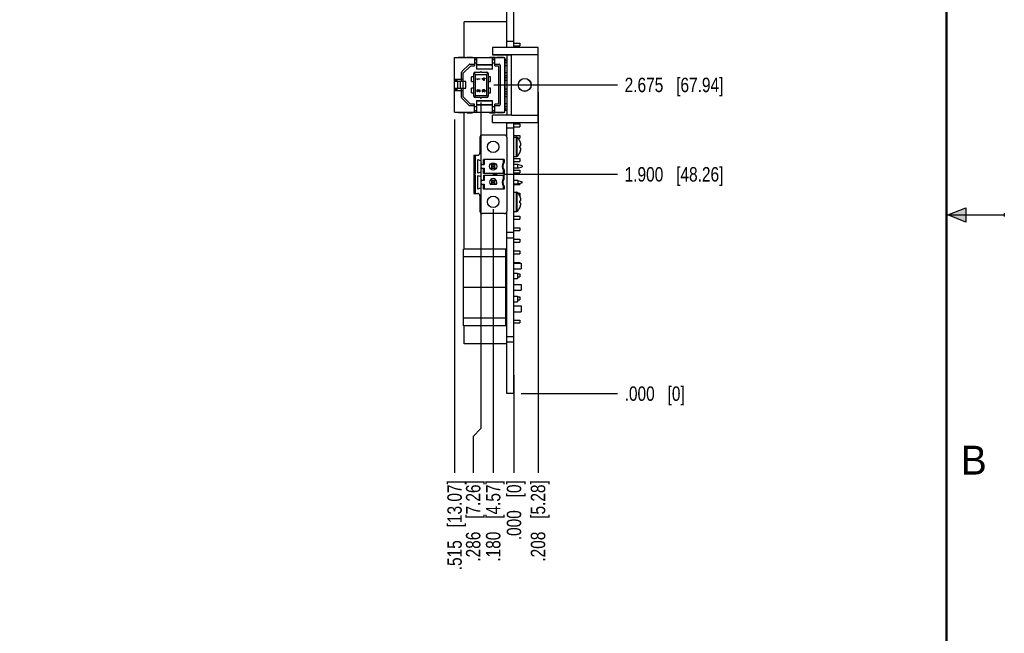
# Model space of a CAD drawing. Header units: inches. Extents: x 0 to 22, y 0 to 17.
# Tile 12 of 13: x 13.5 to 22, y 4.9 to 10.2. Entities that reach past the tile are written whole.
import ezdxf

# ---------------------------------------------------------------- set-up
doc = ezdxf.new("R2010")
doc.units = ezdxf.units.IN
doc.header["$LTSCALE"] = 1.21
doc.header["$MEASUREMENT"] = 0
doc.layers.get('0').update_dxf_attribs({"linetype": 'CONTINUOUS'})
doc.layers.add('02___PRT_ALL_AXES', color=7, linetype='CONTINUOUS')
doc.layers.add('DIMENSIONS', color=7, linetype='CONTINUOUS')
doc.styles.get("Standard").update_dxf_attribs({"font": 'txt', "width": 0.8})
doc.styles.add('TEXTSTYLE_2', font='txt')
doc.dimstyles.new('DIMSTYLE_2', dxfattribs={"dimtxt": 0.125, "dimasz": 0.18, "dimexe": 0.125, "dimexo": 0.0625, "dimgap": 0.03125, "dimtad": 0, "dimtih": 1, "dimtoh": 1, "dimdec": 3, "dimzin": 4, "dimdsep": 46, "dimtxsty": 'STANDARD', "dimblk": '_FILLED', "dimblk1": '_FILLED', "dimblk2": '_FILLED', "dimcen": 0.09, "dimadec": 0, "dimazin": 0, "dimtp": 0.001, "dimtm": 0.001, "dimtfac": 1, "dimtdec": 3, "dimtofl": 0, "dimtmove": 0, "dimatfit": 3, "dimldrblk": '_FILLED', "dimfxl": 1, "dimtolj": 1, "dimtzin": 4, "dimarcsym": 0})

# ---------------------------------------------------------------- blocks, each defined once
blk = doc.blocks.new('*D3')
at = {"layer": 'DIMENSIONS', "color": 2, "linetype": 'CONTINUOUS'}
blk.add_line((17.579, 9.6264), (18.6504, 9.6264), dxfattribs=at)
at = {"layer": 'DIMENSIONS', "color": 2, "linetype": 'CONTINUOUS', "insert": (18.7129, 9.6889), "char_height": 0.125, "width": 1.325, "attachment_point": 1, "line_spacing_factor": 0.9}
blk.add_mtext('2.675{\\Ftxt.shx;\\W1.000000;\\H0.125000; }[67.94]', dxfattribs=at)
blk = doc.blocks.new('_FILLED')
at = {"color": 0, "linetype": 'BYBLOCK'}
blk.add_solid([(0, 0), (-1, 0.174), (-1, -0.174)], dxfattribs=at)
blk = doc.blocks.new('*D4')
at = {"layer": 'DIMENSIONS', "color": 2, "linetype": 'CONTINUOUS'}
blk.add_line((17.8174, 6.9516), (18.6504, 6.9516), dxfattribs=at)
at = {"layer": 'DIMENSIONS', "color": 2, "linetype": 'CONTINUOUS', "insert": (18.7129, 7.0141), "char_height": 0.125, "width": 0.825, "attachment_point": 1, "line_spacing_factor": 0.9}
blk.add_mtext('.000{\\Ftxt.shx;\\W1.000000;\\H0.125000; }[0]', dxfattribs=at)
blk = doc.blocks.new('*D5')
at = {"layer": 'DIMENSIONS', "color": 2, "linetype": 'CONTINUOUS'}
blk.add_line((17.6649, 8.8516), (18.6504, 8.8516), dxfattribs=at)
at = {"layer": 'DIMENSIONS', "color": 2, "linetype": 'CONTINUOUS', "insert": (18.7129, 8.9141), "char_height": 0.125, "width": 1.325, "attachment_point": 1, "line_spacing_factor": 0.9}
blk.add_mtext('1.900{\\Ftxt.shx;\\W1.000000;\\H0.125000; }[48.26]', dxfattribs=at)
blk = doc.blocks.new('*D6')
at = {"layer": 'DIMENSIONS', "color": 2, "linetype": 'CONTINUOUS'}
blk.add_line((17.9629, 9.5641), (17.9629, 6.2641), dxfattribs=at)
at = {"layer": 'DIMENSIONS', "color": 2, "linetype": 'CONTINUOUS', "insert": (17.9004, 6.2016), "char_height": 0.125, "width": 1.125, "attachment_point": 3, "rotation": 90, "line_spacing_factor": 0.9}
blk.add_mtext('.208{\\Ftxt.shx;\\W1.000000;\\H0.125000; }[5.28]', dxfattribs=at)
blk = doc.blocks.new('*D7')
at = {"layer": 'DIMENSIONS', "color": 2, "linetype": 'CONTINUOUS'}
blk.add_line((17.7549, 7.1114), (17.7549, 6.2641), dxfattribs=at)
at = {"layer": 'DIMENSIONS', "color": 2, "linetype": 'CONTINUOUS', "insert": (17.6924, 6.2016), "char_height": 0.125, "width": 0.825, "attachment_point": 3, "rotation": 90, "line_spacing_factor": 0.9}
blk.add_mtext('.000{\\Ftxt.shx;\\W1.000000;\\H0.125000; }[0]', dxfattribs=at)
blk = doc.blocks.new('*D8')
at = {"layer": 'DIMENSIONS', "color": 2, "linetype": 'CONTINUOUS'}
for p, q in [((17.4689, 9.4733), (17.4689, 6.6485)), ((17.4689, 6.6485), (17.4015, 6.5787)), ((17.4015, 6.5787), (17.4015, 6.2641))]:
    blk.add_line(p, q, dxfattribs=at)
at = {"layer": 'DIMENSIONS', "color": 2, "linetype": 'CONTINUOUS', "insert": (17.339, 6.2016), "char_height": 0.125, "width": 1.125, "attachment_point": 3, "rotation": 90, "line_spacing_factor": 0.9}
blk.add_mtext('.286{\\Ftxt.shx;\\W1.000000;\\H0.125000; }[7.26]', dxfattribs=at)
blk = doc.blocks.new('*D9')
at = {"layer": 'DIMENSIONS', "color": 2, "linetype": 'CONTINUOUS'}
blk.add_line((17.5748, 8.5509), (17.5748, 6.2641), dxfattribs=at)
at = {"layer": 'DIMENSIONS', "color": 2, "linetype": 'CONTINUOUS', "insert": (17.5123, 6.2016), "char_height": 0.125, "width": 1.125, "attachment_point": 3, "rotation": 90, "line_spacing_factor": 0.9}
blk.add_mtext('.180{\\Ftxt.shx;\\W1.000000;\\H0.125000; }[4.57]', dxfattribs=at)
blk = doc.blocks.new('*D10')
at = {"layer": 'DIMENSIONS', "color": 2, "linetype": 'CONTINUOUS'}
blk.add_line((17.2402, 9.3269), (17.2402, 6.2641), dxfattribs=at)
at = {"layer": 'DIMENSIONS', "color": 2, "linetype": 'CONTINUOUS', "insert": (17.1777, 6.2016), "char_height": 0.125, "width": 1.225, "attachment_point": 3, "rotation": 90, "line_spacing_factor": 0.9}
blk.add_mtext('.515{\\Ftxt.shx;\\W1.000000;\\H0.125000; }[13.07]', dxfattribs=at)
blk = doc.blocks.new('*D22')
at = {"layer": 'DIMENSIONS', "color": 2, "linetype": 'CONTINUOUS'}
blk.add_line((11.6307, 10.3216), (12.2007, 10.3216), dxfattribs=at)
at = {"layer": 'DIMENSIONS', "color": 2, "linetype": 'CONTINUOUS', "insert": (12.2632, 10.3841), "char_height": 0.125, "width": 1.525, "attachment_point": 1, "line_spacing_factor": 0.9}
blk.add_mtext('3X 3.370{\\Ftxt.shx;\\W1.000000;\\H0.125000; }[85.6]', dxfattribs=at)

msp = doc.modelspace()

# ---------------------------------------------------------------- hatches: boundary and pattern name
at = {"linetype": 'CONTINUOUS'}
msp.add_hatch(color=2, dxfattribs=at).paths.add_polyline_path([(21.6663, 8.5625), (21.6663, 8.4375), (21.51, 8.5)])

# ---------------------------------------------------------------- linework, layer by layer
at = {"color": 7, "linetype": 'CONTINUOUS'}
for p, q in [((17.3229, 9.8677), (17.3229, 10.1716)), ((17.6929, 10.1716), (17.3229, 10.1716)), ((17.7549, 9.9891), (17.8049, 9.9891)), ((17.8049, 9.9891), (17.8049, 9.9641)), ((17.5679, 9.8891), (17.5679, 9.8883)), ((17.7549, 9.9641), (17.8049, 9.9641)), ((17.2402, 9.3894), (17.2402, 9.8633)), ((17.2402, 9.8633), (17.6756, 9.8633)), ((17.2736, 9.8633), (17.2736, 9.8677)), ((17.2736, 9.8677), (17.3323, 9.8677)), ((17.3669, 9.8036), (17.3047, 9.7414)), ((17.3323, 9.8677), (17.3323, 9.8633)), ((17.3459, 9.8677), (17.3459, 9.8633)), ((17.3459, 9.8677), (17.3951, 9.8677)), ((17.3738, 9.8065), (17.4118, 9.8065)), ((17.3951, 9.8633), (17.3951, 9.8677)), ((17.4118, 9.8633), (17.4118, 9.7927)), ((17.4118, 9.8508), (17.4315, 9.8508)), ((17.4118, 9.8468), (17.4315, 9.8468)), ((17.4118, 9.8171), (17.4315, 9.8171)), ((17.4315, 9.8633), (17.4315, 9.7638)), ((17.5427, 9.8677), (17.5919, 9.8677)), ((17.5427, 9.8677), (17.5427, 9.8633)), ((17.5679, 9.8883), (17.7329, 9.8883)), ((17.5693, 9.7638), (17.5693, 9.8633)), ((17.5693, 9.8508), (17.589, 9.8508)), ((17.5693, 9.8468), (17.589, 9.8468)), ((17.5693, 9.8171), (17.589, 9.8171)), ((17.589, 9.7927), (17.589, 9.8633)), ((17.589, 9.8065), (17.6262, 9.8065)), ((17.5919, 9.8633), (17.5919, 9.8677)), ((17.6055, 9.8677), (17.6642, 9.8677)), ((17.6055, 9.8633), (17.6055, 9.8677)), ((17.6642, 9.8677), (17.6642, 9.8633)), ((17.6756, 9.3894), (17.6756, 9.8633)), ((17.678, 9.4157), (17.678, 9.837)), ((17.6929, 9.8173), (17.678, 9.8173)), ((17.3018, 9.6756), (17.3018, 9.7344)), ((17.3799, 9.7927), (17.3157, 9.7285)), ((17.3157, 9.5242), (17.3157, 9.7285)), ((17.3799, 9.7927), (17.4118, 9.7927)), ((17.4063, 9.528), (17.4063, 9.7248)), ((17.4077, 9.7304), (17.4213, 9.7169)), ((17.4181, 9.7366), (17.4644, 9.7366)), ((17.5693, 9.7989), (17.4315, 9.7989)), ((17.5693, 9.7967), (17.4315, 9.7967)), ((17.4315, 9.7658), (17.5693, 9.7658)), ((17.5693, 9.7638), (17.4315, 9.7638)), ((17.4734, 9.7366), (17.5197, 9.7366)), ((17.5301, 9.7304), (17.5165, 9.7169)), ((17.5315, 9.7248), (17.5315, 9.528)), ((17.589, 9.7927), (17.622, 9.7927)), ((17.622, 9.7927), (17.622, 9.46)), ((17.636, 9.7967), (17.636, 9.4561)), ((17.6929, 9.7917), (17.678, 9.7917)), ((17.6929, 9.7307), (17.678, 9.7307)), ((17.2402, 9.6756), (17.3157, 9.6756)), ((17.3374, 9.6559), (17.2402, 9.6559)), ((17.2527, 9.6559), (17.2527, 9.6756)), ((17.2598, 9.6756), (17.2598, 9.6559)), ((17.2653, 9.6559), (17.2653, 9.5968)), ((17.2907, 9.5968), (17.2907, 9.6559)), ((17.2981, 9.6756), (17.2981, 9.6559)), ((17.3008, 9.6559), (17.3008, 9.6756)), ((17.3365, 9.6559), (17.3365, 9.5968)), ((17.3374, 9.5968), (17.3374, 9.6559)), ((17.4063, 9.6953), (17.3857, 9.6953)), ((17.3857, 9.6559), (17.3857, 9.6953)), ((17.3857, 9.6559), (17.4063, 9.6559)), ((17.4213, 9.7169), (17.5165, 9.7169)), ((17.4213, 9.5358), (17.4213, 9.7169)), ((17.4339, 9.6792), (17.4591, 9.6792)), ((17.4339, 9.6761), (17.4339, 9.6792)), ((17.4339, 9.6761), (17.4376, 9.6729)), ((17.4419, 9.6729), (17.4376, 9.6729)), ((17.4591, 9.6761), (17.4381, 9.6761)), ((17.4419, 9.6729), (17.4381, 9.6761)), ((17.4591, 9.6792), (17.4591, 9.6761)), ((17.4797, 9.6816), (17.4942, 9.6816)), ((17.4797, 9.6784), (17.4797, 9.6816)), ((17.4797, 9.6784), (17.4942, 9.6658)), ((17.4942, 9.6784), (17.484, 9.6784)), ((17.4942, 9.6695), (17.484, 9.6784)), ((17.4942, 9.6868), (17.4974, 9.6868)), ((17.4942, 9.6816), (17.4942, 9.6868)), ((17.4942, 9.6695), (17.4942, 9.6784)), ((17.4974, 9.6658), (17.4942, 9.6658)), ((17.4974, 9.6868), (17.4974, 9.6816)), ((17.4974, 9.6816), (17.5049, 9.6816)), ((17.5049, 9.6784), (17.4974, 9.6784)), ((17.4974, 9.6784), (17.4974, 9.6658)), ((17.5049, 9.6816), (17.5049, 9.6784)), ((17.5165, 9.7169), (17.5165, 9.5358)), ((17.5521, 9.6953), (17.5315, 9.6953)), ((17.5315, 9.6559), (17.5521, 9.6559)), ((17.5521, 9.6559), (17.5521, 9.6953)), ((17.6929, 9.7051), (17.678, 9.7051)), ((17.6929, 9.6874), (17.678, 9.6874)), ((17.6929, 9.6638), (17.678, 9.6638)), ((17.8114, 9.6638), (17.807, 9.6638)), ((17.8114, 9.6681), (17.8114, 9.6638)), ((17.2402, 9.5968), (17.3374, 9.5968)), ((17.2402, 9.5772), (17.3157, 9.5772)), ((17.2527, 9.5772), (17.2527, 9.5968)), ((17.2598, 9.5968), (17.2598, 9.5772)), ((17.2981, 9.5968), (17.2981, 9.5772)), ((17.3008, 9.5772), (17.3008, 9.5968)), ((17.3018, 9.5183), (17.3018, 9.5772)), ((17.4063, 9.5968), (17.3857, 9.5968)), ((17.3857, 9.5575), (17.3857, 9.5968)), ((17.3857, 9.5575), (17.4063, 9.5575)), ((17.4344, 9.5797), (17.4339, 9.5765)), ((17.4339, 9.5744), (17.4339, 9.5765)), ((17.4339, 9.5744), (17.4344, 9.5708)), ((17.4355, 9.5818), (17.4344, 9.5797)), ((17.4344, 9.5708), (17.4355, 9.5687)), ((17.4376, 9.5839), (17.4355, 9.5818)), ((17.4355, 9.5687), (17.4376, 9.5666)), ((17.4365, 9.576), (17.4371, 9.5786)), ((17.4365, 9.576), (17.4365, 9.5739)), ((17.4371, 9.5713), (17.4365, 9.5739)), ((17.4371, 9.5786), (17.4381, 9.5802)), ((17.4381, 9.5697), (17.4371, 9.5713)), ((17.4398, 9.5844), (17.4376, 9.5839)), ((17.4376, 9.5666), (17.4398, 9.566)), ((17.4381, 9.5802), (17.4398, 9.5813)), ((17.4398, 9.5687), (17.4381, 9.5697)), ((17.4398, 9.5844), (17.4408, 9.5844)), ((17.4408, 9.5813), (17.4398, 9.5813)), ((17.4398, 9.5687), (17.4398, 9.566)), ((17.443, 9.5839), (17.4408, 9.5844)), ((17.4408, 9.5813), (17.443, 9.5802)), ((17.4446, 9.5828), (17.443, 9.5839)), ((17.443, 9.5802), (17.4564, 9.5655)), ((17.4564, 9.5697), (17.4446, 9.5828)), ((17.4564, 9.5844), (17.4591, 9.5844)), ((17.4564, 9.5697), (17.4564, 9.5844)), ((17.4591, 9.5655), (17.4564, 9.5655)), ((17.4591, 9.5844), (17.4591, 9.5655)), ((17.4803, 9.5792), (17.4797, 9.5755)), ((17.4797, 9.5744), (17.4797, 9.5755)), ((17.4797, 9.5744), (17.4803, 9.5708)), ((17.4813, 9.5813), (17.4803, 9.5792)), ((17.4803, 9.5708), (17.4813, 9.5687)), ((17.4835, 9.5834), (17.4813, 9.5813)), ((17.4813, 9.5687), (17.4835, 9.5666)), ((17.4824, 9.576), (17.4829, 9.5786)), ((17.4824, 9.576), (17.4824, 9.5739)), ((17.4829, 9.5713), (17.4824, 9.5739)), ((17.4829, 9.5786), (17.484, 9.5802)), ((17.484, 9.5697), (17.4829, 9.5713)), ((17.4856, 9.5839), (17.4835, 9.5834)), ((17.4835, 9.5666), (17.4856, 9.566)), ((17.484, 9.5802), (17.4856, 9.5813)), ((17.4856, 9.5687), (17.484, 9.5697)), ((17.4856, 9.5839), (17.4867, 9.5839)), ((17.4867, 9.5813), (17.4856, 9.5813)), ((17.4856, 9.5687), (17.4856, 9.566)), ((17.4888, 9.5834), (17.4867, 9.5839)), ((17.4867, 9.5813), (17.4888, 9.5802)), ((17.4904, 9.5823), (17.4888, 9.5834)), ((17.4888, 9.5802), (17.4899, 9.5792)), ((17.4899, 9.5792), (17.491, 9.576)), ((17.4921, 9.5802), (17.4904, 9.5823)), ((17.491, 9.5739), (17.491, 9.576)), ((17.4931, 9.5739), (17.491, 9.5739)), ((17.4931, 9.5828), (17.4921, 9.5802)), ((17.4947, 9.5839), (17.4931, 9.5828)), ((17.4931, 9.576), (17.4937, 9.5792)), ((17.4931, 9.576), (17.4931, 9.5739)), ((17.4937, 9.5792), (17.4947, 9.5807)), ((17.4969, 9.5844), (17.4947, 9.5839)), ((17.4947, 9.5807), (17.4969, 9.5818)), ((17.4969, 9.5844), (17.499, 9.5844)), ((17.499, 9.5818), (17.4969, 9.5818)), ((17.5006, 9.5839), (17.499, 9.5844)), ((17.499, 9.5818), (17.5001, 9.5813)), ((17.5001, 9.5687), (17.499, 9.5681)), ((17.499, 9.5655), (17.499, 9.5681)), ((17.499, 9.5655), (17.5006, 9.566)), ((17.5001, 9.5813), (17.5012, 9.5802)), ((17.5012, 9.5697), (17.5001, 9.5687)), ((17.5022, 9.5828), (17.5006, 9.5839)), ((17.5006, 9.566), (17.5022, 9.5671)), ((17.5012, 9.5802), (17.5017, 9.5792)), ((17.5017, 9.5708), (17.5012, 9.5697)), ((17.5017, 9.5792), (17.5022, 9.5765)), ((17.5022, 9.5734), (17.5017, 9.5708)), ((17.5033, 9.5813), (17.5022, 9.5828)), ((17.5022, 9.5734), (17.5022, 9.5765)), ((17.5022, 9.5671), (17.5033, 9.5687)), ((17.5044, 9.5792), (17.5033, 9.5813)), ((17.5033, 9.5687), (17.5044, 9.5708)), ((17.5049, 9.5771), (17.5044, 9.5792)), ((17.5044, 9.5708), (17.5049, 9.5729)), ((17.5049, 9.5771), (17.5049, 9.5729)), ((17.5521, 9.5968), (17.5315, 9.5968)), ((17.5315, 9.5575), (17.5521, 9.5575)), ((17.5521, 9.5575), (17.5521, 9.5968)), ((17.6929, 9.589), (17.678, 9.589)), ((17.6929, 9.5654), (17.678, 9.5654)), ((17.6929, 9.5476), (17.678, 9.5476)), ((17.7919, 9.6266), (17.7924, 9.6266)), ((17.8114, 9.589), (17.8073, 9.589)), ((17.8114, 9.589), (17.8114, 9.5851)), ((17.9039, 9.6266), (17.9034, 9.6266)), ((17.3047, 9.5113), (17.3669, 9.4491)), ((17.3157, 9.5242), (17.3787, 9.46)), ((17.4077, 9.5223), (17.4213, 9.5358)), ((17.4644, 9.5161), (17.4181, 9.5161)), ((17.4213, 9.5358), (17.5165, 9.5358)), ((17.5693, 9.489), (17.4315, 9.489)), ((17.4315, 9.489), (17.4315, 9.3894)), ((17.5693, 9.4869), (17.4315, 9.4869)), ((17.5197, 9.5161), (17.4734, 9.5161)), ((17.5301, 9.5223), (17.5165, 9.5358)), ((17.5693, 9.3894), (17.5693, 9.489)), ((17.6929, 9.522), (17.678, 9.522)), ((17.2402, 9.3894), (17.6756, 9.3894)), ((17.2736, 9.385), (17.2736, 9.3894)), ((17.3323, 9.385), (17.2736, 9.385)), ((17.3229, 8.2036), (17.3229, 9.385)), ((17.3323, 9.3894), (17.3323, 9.385)), ((17.3459, 9.3894), (17.3459, 9.385)), ((17.3459, 9.385), (17.3951, 9.385)), ((17.4118, 9.4463), (17.3738, 9.4463)), ((17.4118, 9.46), (17.3787, 9.46)), ((17.3951, 9.385), (17.3951, 9.3894)), ((17.4118, 9.3894), (17.4118, 9.46)), ((17.4315, 9.4356), (17.4118, 9.4356)), ((17.4118, 9.4059), (17.4315, 9.4059)), ((17.4315, 9.402), (17.4118, 9.402)), ((17.4315, 9.4561), (17.5693, 9.4561)), ((17.4315, 9.4539), (17.5693, 9.4539)), ((17.5427, 9.3894), (17.5427, 9.385)), ((17.5427, 9.385), (17.5919, 9.385)), ((17.589, 9.4356), (17.5693, 9.4356)), ((17.5693, 9.4059), (17.589, 9.4059)), ((17.589, 9.402), (17.5693, 9.402)), ((17.622, 9.46), (17.589, 9.46)), ((17.589, 9.3894), (17.589, 9.46)), ((17.6262, 9.4463), (17.589, 9.4463)), ((17.5919, 9.385), (17.5919, 9.3894)), ((17.6055, 9.385), (17.6055, 9.3894)), ((17.6642, 9.385), (17.6055, 9.385)), ((17.6642, 9.3894), (17.6642, 9.385)), ((17.6929, 9.461), (17.678, 9.461)), ((17.6929, 9.4354), (17.678, 9.4354)), ((17.7329, 9.3648), (17.5679, 9.3648)), ((17.5679, 9.3641), (17.5679, 9.3648)), ((17.7549, 9.2891), (17.8049, 9.2891)), ((17.7549, 9.2641), (17.8049, 9.2641)), ((17.8049, 9.2891), (17.8049, 9.2641)), ((17.4606, 9.1725), (17.4606, 9.0366)), ((17.6732, 9.1921), (17.4803, 9.1921)), ((17.6929, 9.1725), (17.6929, 8.5307)), ((17.7549, 9.1891), (17.8049, 9.1891)), ((17.7549, 9.1733), (17.7766, 9.1733)), ((17.7766, 9.0063), (17.7766, 9.1733)), ((17.7837, 9.0092), (17.7837, 9.1703)), ((17.7891, 9.1641), (17.8049, 9.1641)), ((17.8041, 9.1416), (17.8044, 9.1418)), ((17.8049, 9.1891), (17.8049, 9.1641)), ((17.8041, 9.0982), (17.8044, 9.0983)), ((17.8044, 9.0813), (17.8041, 9.0813)), ((17.8041, 9.0379), (17.8043, 9.0382)), ((17.8044, 9.0378), (17.8041, 9.0379)), ((17.8043, 9.0382), (17.8044, 9.0385)), ((17.8044, 9.0983), (17.8111, 9.0983)), ((17.8044, 9.0891), (17.8049, 9.0891)), ((17.8111, 9.0813), (17.8044, 9.0813)), ((17.8049, 9.0891), (17.8049, 9.0813)), ((17.4075, 9.0169), (17.4409, 9.0169)), ((17.4075, 9.0169), (17.4075, 8.6862)), ((17.4173, 8.6862), (17.4173, 9.0169)), ((17.4213, 8.8595), (17.4213, 9.0169)), ((17.4429, 8.9791), (17.4697, 8.9699)), ((17.4429, 8.8618), (17.4429, 8.9791)), ((17.4697, 8.8711), (17.4697, 8.9699)), ((17.6706, 8.9815), (17.4908, 8.9815)), ((17.4908, 8.9362), (17.4908, 8.9815)), ((17.4961, 8.9815), (17.4961, 8.9362)), ((17.6654, 8.9559), (17.6654, 8.9815)), ((17.6706, 8.9815), (17.6706, 8.9541)), ((17.7549, 9.0063), (17.7766, 9.0063)), ((17.7549, 8.9891), (17.8049, 8.9891)), ((17.7549, 8.9641), (17.8049, 8.9641)), ((17.8049, 8.9891), (17.8049, 8.9641)), ((17.4697, 8.8711), (17.4429, 8.8618)), ((17.4776, 8.9362), (17.4961, 8.9362)), ((17.4776, 8.9047), (17.4961, 8.9047)), ((17.4908, 8.8595), (17.4908, 8.9047)), ((17.4961, 8.9047), (17.4961, 8.8595)), ((17.5905, 8.9362), (17.5591, 8.9362)), ((17.5696, 8.9257), (17.5591, 8.9362)), ((17.5591, 8.9362), (17.5591, 8.9047)), ((17.5591, 8.9047), (17.5696, 8.9153)), ((17.5591, 8.9047), (17.5905, 8.9047)), ((17.5696, 8.9257), (17.58, 8.9257)), ((17.5696, 8.9153), (17.5696, 8.9257)), ((17.58, 8.9153), (17.5696, 8.9153)), ((17.5905, 8.9362), (17.58, 8.9257)), ((17.58, 8.9257), (17.58, 8.9153)), ((17.58, 8.9153), (17.5905, 8.9047)), ((17.5905, 8.9047), (17.5905, 8.9362)), ((17.6654, 8.8595), (17.6654, 8.8851)), ((17.6706, 8.8869), (17.6706, 8.8595)), ((17.7874, 8.9362), (17.7549, 8.9362)), ((17.7874, 8.9047), (17.7549, 8.9047)), ((17.7549, 8.8891), (17.8049, 8.8891)), ((17.8268, 8.9257), (17.7874, 8.9362)), ((17.7874, 8.9047), (17.7874, 8.9362)), ((17.7874, 8.9047), (17.8268, 8.9153)), ((17.8049, 8.8891), (17.8049, 8.8641)), ((17.8268, 8.9257), (17.8268, 8.9153)), ((17.4213, 8.8595), (17.4173, 8.8595)), ((17.4213, 8.8437), (17.4173, 8.8437)), ((17.4213, 8.6862), (17.4213, 8.8437)), ((17.4429, 8.8414), (17.4697, 8.8321)), ((17.4429, 8.724), (17.4429, 8.8414)), ((17.4697, 8.7333), (17.4697, 8.8321)), ((17.4961, 8.7984), (17.4776, 8.7984)), ((17.6706, 8.8595), (17.4908, 8.8595)), ((17.4908, 8.8437), (17.6706, 8.8437)), ((17.4908, 8.8437), (17.4908, 8.7984)), ((17.4961, 8.8437), (17.4961, 8.7984)), ((17.5905, 8.7984), (17.5591, 8.7984)), ((17.5696, 8.7879), (17.5591, 8.7984)), ((17.5591, 8.7984), (17.5591, 8.7669)), ((17.5696, 8.7879), (17.58, 8.7879)), ((17.5696, 8.7775), (17.5696, 8.7879)), ((17.5748, 8.8516), (17.6024, 8.859)), ((17.6024, 8.8442), (17.5748, 8.8516)), ((17.5905, 8.7984), (17.58, 8.7879)), ((17.58, 8.7879), (17.58, 8.7775)), ((17.5905, 8.7669), (17.5905, 8.7984)), ((17.6024, 8.859), (17.6024, 8.8442)), ((17.6654, 8.8181), (17.6654, 8.8437)), ((17.6706, 8.8163), (17.6706, 8.8437)), ((17.7549, 8.8641), (17.8049, 8.8641)), ((17.7874, 8.7984), (17.7549, 8.7984)), ((17.7874, 8.7984), (17.8268, 8.7879)), ((17.7874, 8.7984), (17.7874, 8.7669)), ((17.8268, 8.7775), (17.8268, 8.7879)), ((17.4697, 8.7333), (17.4429, 8.724)), ((17.4776, 8.7669), (17.4961, 8.7669)), ((17.4908, 8.7217), (17.4908, 8.7669)), ((17.6706, 8.7217), (17.4908, 8.7217)), ((17.4961, 8.7669), (17.4961, 8.7217)), ((17.5994, 8.763), (17.5502, 8.763)), ((17.5591, 8.7669), (17.5696, 8.7775)), ((17.5591, 8.7669), (17.5905, 8.7669)), ((17.58, 8.7775), (17.5696, 8.7775)), ((17.58, 8.7775), (17.5905, 8.7669)), ((17.6654, 8.7217), (17.6654, 8.7473)), ((17.6706, 8.7491), (17.6706, 8.7217)), ((17.7874, 8.7669), (17.7549, 8.7669)), ((17.7549, 8.7641), (17.8049, 8.7641)), ((17.7549, 8.6969), (17.7766, 8.6969)), ((17.7766, 8.5299), (17.7766, 8.6969)), ((17.8268, 8.7775), (17.7874, 8.7669)), ((17.8049, 8.7716), (17.8049, 8.7641)), ((17.4075, 8.6862), (17.4409, 8.6862)), ((17.4606, 8.6665), (17.4606, 8.5307)), ((17.7837, 8.5329), (17.7837, 8.6939)), ((17.7879, 8.6891), (17.8049, 8.6891)), ((17.8041, 8.6652), (17.8044, 8.6654)), ((17.8041, 8.6219), (17.8044, 8.6219)), ((17.8044, 8.6219), (17.8111, 8.6219)), ((17.8049, 8.6891), (17.8049, 8.6641)), ((17.7549, 8.5299), (17.7766, 8.5299)), ((17.8044, 8.6049), (17.8041, 8.6049)), ((17.8041, 8.5616), (17.8043, 8.5618)), ((17.8044, 8.5614), (17.8041, 8.5616)), ((17.8043, 8.5618), (17.8044, 8.5621)), ((17.8111, 8.6049), (17.8044, 8.6049)), ((17.6732, 8.511), (17.4803, 8.511)), ((17.7549, 8.4891), (17.8049, 8.4891)), ((17.7549, 8.4641), (17.8049, 8.4641)), ((17.8049, 8.4891), (17.8049, 8.4641)), ((17.7549, 8.3891), (17.8049, 8.3891)), ((17.7549, 8.3641), (17.8049, 8.3641)), ((17.8049, 8.3891), (17.8049, 8.3641)), ((17.7549, 8.2891), (17.8049, 8.2891)), ((17.8049, 8.2891), (17.8049, 8.2641)), ((17.6839, 8.2036), (17.3189, 8.2036)), ((17.3189, 7.5396), (17.3189, 8.2036)), ((17.6839, 7.5396), (17.6839, 8.2036)), ((17.7549, 8.2641), (17.8049, 8.2641)), ((17.7549, 8.1891), (17.8049, 8.1891)), ((17.8049, 8.1891), (17.8049, 8.1641)), ((17.6839, 8.1365), (17.3189, 8.1365)), ((17.7549, 8.1641), (17.8049, 8.1641)), ((17.6839, 8.0816), (17.6929, 8.0816)), ((17.6839, 8.0316), (17.6929, 8.0316)), ((17.7549, 8.0891), (17.8049, 8.0891)), ((17.7549, 8.0816), (17.8179, 8.0816)), ((17.7549, 8.0316), (17.8179, 8.0316)), ((17.8049, 8.0891), (17.8049, 8.0816)), ((17.8179, 8.0816), (17.8179, 8.0316)), ((17.6839, 7.9956), (17.6929, 7.9956)), ((17.7549, 7.9956), (17.7859, 7.9956)), ((17.7549, 7.9476), (17.7859, 7.9476)), ((17.7859, 7.9956), (17.7859, 7.9476)), ((17.7859, 7.9891), (17.8049, 7.9891)), ((17.7859, 7.9641), (17.8049, 7.9641)), ((17.8049, 7.9891), (17.8049, 7.9641)), ((17.6839, 7.871), (17.3189, 7.871)), ((17.7549, 7.8966), (17.8179, 7.8966)), ((17.7549, 7.8466), (17.8179, 7.8466)), ((17.8179, 7.8966), (17.8179, 7.8466)), ((17.7549, 7.7956), (17.7859, 7.7956)), ((17.7859, 7.7956), (17.7859, 7.7476)), ((17.7859, 7.7891), (17.8049, 7.7891)), ((17.7859, 7.7641), (17.8049, 7.7641)), ((17.8049, 7.7891), (17.8049, 7.7641)), ((17.6839, 7.7476), (17.6929, 7.7476)), ((17.6839, 7.7116), (17.6929, 7.7116)), ((17.7549, 7.7476), (17.7859, 7.7476)), ((17.7549, 7.7116), (17.8179, 7.7116)), ((17.8179, 7.7116), (17.8179, 7.6616)), ((17.6839, 7.6055), (17.3189, 7.6055)), ((17.6839, 7.6616), (17.6929, 7.6616)), ((17.7549, 7.6616), (17.8179, 7.6616)), ((17.7549, 7.5891), (17.8049, 7.5891)), ((17.8049, 7.5891), (17.8049, 7.5641)), ((17.6839, 7.5396), (17.3189, 7.5396)), ((17.3229, 7.3816), (17.3229, 7.5396)), ((17.7549, 7.5641), (17.8049, 7.5641)), ((17.6929, 7.3816), (17.3229, 7.3816)), ((17.7549, 6.9516), (17.6929, 6.9516))]:
    msp.add_line(p, q, dxfattribs=at)
at = {"color": 3, "linetype": 'CONTINUOUS'}
for p, q in [((17.9629, 9.9516), (17.5679, 9.9516)), ((17.5679, 9.9516), (17.5679, 9.8891)), ((17.5679, 9.8891), (17.7329, 9.8891)), ((17.7329, 9.3641), (17.7329, 9.8891)), ((17.9629, 9.3016), (17.9629, 9.9516)), ((17.9629, 9.8876), (17.7329, 9.8876)), ((17.7329, 9.3641), (17.5679, 9.3641)), ((17.5679, 9.3016), (17.5679, 9.3641)), ((17.5679, 9.3016), (17.9629, 9.3016)), ((17.7329, 9.3656), (17.9629, 9.3656))]:
    msp.add_line(p, q, dxfattribs=at)
at = {"color": 2, "linetype": 'CONTINUOUS'}
for p, q in [((21.51, 8.5), (21.6663, 8.5625)), ((21.6663, 8.5625), (21.6663, 8.4375)), ((21.51, 8.5), (22, 8.5)), ((21.6663, 8.4375), (21.51, 8.5)), ((22, 8.515), (22, 8.485))]:
    msp.add_line(p, q, dxfattribs=at)
at = {"color": 7, "linetype": 'CONTINUOUS', "const_width": 0.02}
msp.add_lwpolyline([(21.5, 0.5), (21.5, 16.5)], dxfattribs=at)
at = {"color": 7, "linetype": 'CONTINUOUS'}
for centre, radius in [((17.8479, 9.6266), 0.0555), ((17.5748, 9.0898), 0.0492), ((17.5748, 8.9205), 0.0315), ((17.5748, 8.6134), 0.0492)]:
    msp.add_circle(centre, radius, dxfattribs=at)
for centre, radius, start, end in [((17.3738, 9.7967), 0.00984, 90, 135), ((17.6262, 9.7967), 0.00984, 0, 90), ((17.6756, 9.8985), 0.05, 270, 290.28229), ((17.6681, 9.837), 0.00984, 0, 40.5358), ((17.6756, 9.8985), 0.0625, 272.16534, 286.13876), ((17.3116, 9.7344), 0.00984, 135, 180), ((17.4181, 9.7248), 0.0118, 90, 180), ((17.4689, 9.7366), 0.00453, 0, 180), ((17.5197, 9.7248), 0.0118, 0, 90), ((17.3116, 9.5183), 0.00984, 180, 225), ((17.4181, 9.528), 0.0118, 180, 270), ((17.4689, 9.5161), 0.00453, 180, 360), ((17.5197, 9.528), 0.0118, 270, 360), ((17.3738, 9.4561), 0.00984, 225, 270), ((17.6262, 9.4561), 0.00984, 270, 360), ((17.6681, 9.4157), 0.00984, 319.4642, 360), ((17.6756, 9.3542), 0.05, 69.71771, 90), ((17.6756, 9.3542), 0.0625, 73.86124, 87.83466), ((17.4803, 9.1725), 0.0197, 90, 180), ((17.6732, 9.1725), 0.0197, 0, 90), ((17.7766, 9.1633), 0.01, 44.80731, 90), ((17.7026, 9.0898), 0.1143, 27.06229, 44.80731), ((17.7018, 9.0898), 0.1147, 26.5511, 26.84726), ((17.7026, 9.0898), 0.114, 17.8829, 26.7492), ((17.7295, 9.1021), 0.0846, 3.97234, 15.53292), ((17.4409, 9.0366), 0.0197, 270, 360), ((17.7026, 9.0898), 0.1143, 315.19269, 332.93771), ((17.6696, 9.0898), 0.1348, 356.39597, 3.60395), ((17.7026, 9.0898), 0.114, 333.2508, 342.1171), ((17.7806, 9.1129), 0.0339, 334.31961, 339.12269), ((17.781, 9.0668), 0.0334, 20.84594, 25.71176), ((17.7286, 9.0777), 0.0856, 344.49385, 347.43051), ((17.7827, 9.1121), 0.0315, 339.15749, 343.83823), ((17.783, 9.0675), 0.0312, 16.13826, 20.86602), ((17.7293, 9.0775), 0.0849, 347.43303, 350.30514), ((17.7843, 9.1116), 0.0299, 343.86421, 348.48698), ((17.7845, 9.068), 0.0297, 11.49591, 16.1529), ((17.7298, 9.0774), 0.0844, 350.30702, 353.17959), ((17.7854, 9.1114), 0.0288, 348.50612, 353.16083), ((17.7855, 9.0682), 0.0286, 6.82773, 11.50532), ((17.7302, 9.0774), 0.084, 353.18115, 356.04731), ((17.7126, 8.9205), 0.0591, 143.1301, 216.8699), ((17.7126, 8.9205), 0.0538, 141.29582, 218.70418), ((17.5553, 8.6255), 0.3482, 70.65951, 71.57668), ((17.7766, 9.0163), 0.01, 270, 315.19269), ((17.4776, 8.9441), 0.00787, 180, 270), ((17.4776, 8.8969), 0.00787, 90, 180), ((17.5553, 9.2155), 0.3482, 288.42332, 289.34049), ((17.4776, 8.8063), 0.00787, 180, 270), ((17.5748, 8.7827), 0.0315, 321.31781, 218.68219), ((17.7126, 8.7827), 0.0591, 143.1301, 216.8699), ((17.7126, 8.7827), 0.0538, 141.29582, 218.70418), ((17.5553, 8.4877), 0.3482, 70.65951, 71.57668), ((17.4776, 8.7591), 0.00787, 90, 180), ((17.5553, 9.0777), 0.3482, 288.42332, 289.34049), ((17.7766, 8.6869), 0.01, 44.80731, 90), ((17.4409, 8.6665), 0.0197, 0, 90), ((17.7026, 8.6134), 0.1143, 27.06229, 44.80731), ((17.7018, 8.6134), 0.1147, 26.5511, 26.84726), ((17.6696, 8.6134), 0.1348, 356.39597, 3.60395), ((17.7026, 8.6134), 0.114, 17.8829, 26.7492), ((17.7295, 8.6257), 0.0846, 3.97234, 15.53292), ((17.7806, 8.6366), 0.0339, 334.31961, 339.12269), ((17.7827, 8.6357), 0.0315, 339.15749, 343.83823), ((17.7843, 8.6353), 0.0299, 343.86421, 348.48698), ((17.7854, 8.635), 0.0288, 348.50612, 353.16083), ((17.4803, 8.5307), 0.0197, 180, 270), ((17.6732, 8.5307), 0.0197, 270, 360), ((17.7766, 8.5399), 0.01, 270, 315.19269), ((17.7026, 8.6134), 0.1143, 315.19269, 332.93771), ((17.7026, 8.6134), 0.114, 333.2508, 342.1171), ((17.781, 8.5904), 0.0334, 20.84594, 25.71176), ((17.7286, 8.6013), 0.0856, 344.49385, 347.43051), ((17.783, 8.5912), 0.0312, 16.13826, 20.86602), ((17.7293, 8.6011), 0.0849, 347.43303, 350.30514), ((17.7845, 8.5916), 0.0297, 11.49591, 16.1529), ((17.7298, 8.601), 0.0844, 350.30702, 353.17959), ((17.7855, 8.5918), 0.0286, 6.82773, 11.50532), ((17.7302, 8.601), 0.084, 353.18115, 356.04731)]:
    msp.add_arc(centre, radius, start, end, dxfattribs=at)
at = {"layer": '02___PRT_ALL_AXES', "color": 7, "linetype": 'CONTINUOUS'}
for p, q in [((17.6929, 9.9516), (17.6929, 13.3516)), ((17.7549, 9.9516), (17.7549, 13.3516)), ((17.7549, 10.0016), (17.6929, 10.0016)), ((17.6929, 9.9546), (17.7549, 9.9546)), ((17.6929, 9.8883), (17.6929, 9.3648)), ((17.6929, 9.1725), (17.6929, 9.3016)), ((17.6929, 9.2986), (17.7549, 9.2986)), ((17.7549, 6.9516), (17.7549, 9.3016)), ((17.7549, 9.2516), (17.6929, 9.2516)), ((17.6929, 6.9516), (17.6929, 8.5307)), ((17.7549, 8.3463), (17.6929, 8.3463)), ((17.7549, 8.2993), (17.6929, 8.2993)), ((17.7549, 7.4433), (17.6929, 7.4433)), ((17.7549, 7.3963), (17.6929, 7.3963))]:
    msp.add_line(p, q, dxfattribs=at)
at = {"layer": '02___PRT_ALL_AXES', "color": 3, "linetype": 'CONTINUOUS'}
msp.add_circle((17.8479, 9.6266), 0.056, dxfattribs=at)

# ---------------------------------------------------------------- texts
at = {"color": 2, "linetype": 'CONTINUOUS', "insert": (21.625, 6.5), "char_height": 0.25, "width": 0.25, "attachment_point": 1, "line_spacing_factor": 0.9, "style": 'TEXTSTYLE_2'}
msp.add_mtext('B', dxfattribs=at)

# ---------------------------------------------------------------- dimensions: what is measured, and where the dimension line sits
at = {"layer": 'DIMENSIONS', "color": 2, "linetype": 'CONTINUOUS'}
dim = msp.add_ordinate_dim(feature_location=(11.6307, 10.3216), offset=(0.57, 0), dtype=0, origin=(11.5682, 6.9516), text='3X <>', dimstyle='DIMSTYLE_2', dxfattribs=at)
dim.commit()
dim.dimension.update_dxf_attribs({"geometry": '*D22', "text_midpoint": (13.0257, 10.3216)})
for feature_location, offset, dtype, origin, picture, middle in [((17.579, 9.6264), (1.0714, 0), 0, (17.7549, 6.9516), '*D3', (19.3754, 9.6264)), ((17.9629, 9.5641), (0, -3.3), 1, (17.7549, 7.1739), '*D6', (17.9629, 5.6391)), ((17.468895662, 9.4733248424), (-0.0673572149, -3.2092362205), 0, (17.75491141, 9.5358248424), '*D8', (17.4015384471, 5.6390886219)), ((17.2402, 9.3269), (0, -3.0629), 1, (17.7549, 9.3894), '*D10', (17.2402, 5.5891)), ((17.6649, 8.8516), (0.9856, 0), 0, (17.6024, 6.9516), '*D5', (19.3754, 8.8516)), ((17.5748, 8.5509), (0, -2.2868), 1, (17.7549, 8.6134), '*D9', (17.5748, 5.6391)), ((17.75491141, 7.1114466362), (0, -0.8473580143), 1, (17.75491141, 7.1739466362), '*D7', (17.75491141, 5.7890886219)), ((17.81741141, 6.9515886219), (0.833, 0), 0, (17.75491141, 6.9515886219), '*D4', (19.12541141, 6.9515886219))]:
    dim = msp.add_ordinate_dim(feature_location=feature_location, offset=offset, dtype=dtype, origin=origin, dimstyle='DIMSTYLE_2', dxfattribs=at)
    dim.commit()
    dim.dimension.update_dxf_attribs({"geometry": picture, "text_midpoint": middle})

doc.saveas('drawing.dxf')
